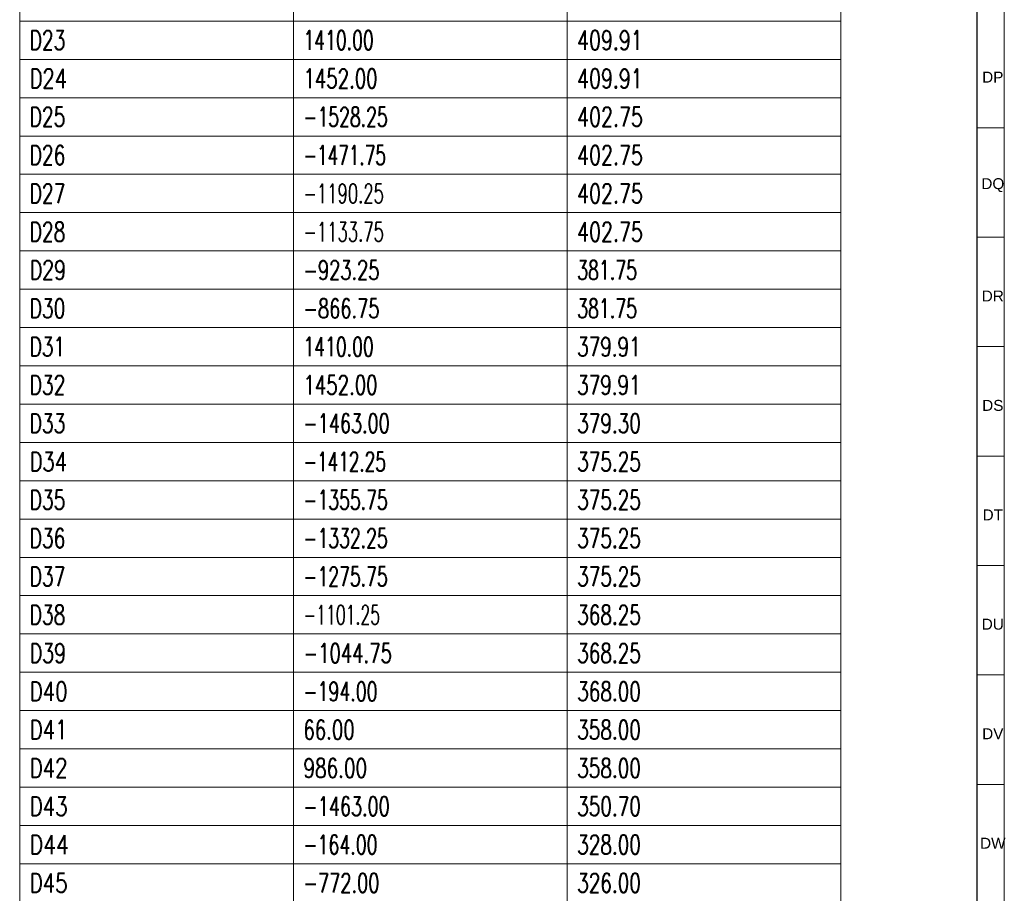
# Model space of a CAD drawing. Header units: millimetres. Extents: x -34 to 6620, y -230 to 4700.
# Tile 162 of 189: x 6438 to 6618, y 2350 to 2510. Entities that reach past the tile are written whole.
import ezdxf

# ---------------------------------------------------------------- set-up
doc = ezdxf.new("R2010")
doc.units = ezdxf.units.MM
doc.layers.add('1', color=7, linetype='Continuous', true_color=0xffffff)
doc.styles.add('Arial Unicode MS', font='Arial Unicode MS')
doc.styles.add('latin_extended', font='simplex.shx')

# ---------------------------------------------------------------- blocks, each defined once
blk = doc.blocks.new('TabularNote3')
at = {"layer": '1', "color": 163, "linetype": 'Continuous', "lineweight": 18}
for p, q in [((6438.170042, 2516.48561), (6438.170042, 2509.48561)), ((6488.170042, 2516.48561), (6488.170042, 2509.48561)), ((6538.170042, 2516.48561), (6538.170042, 2509.48561)), ((6588.170042, 2516.48561), (6588.170042, 2509.48561)), ((6438.170042, 2509.48561), (6488.170042, 2509.48561)), ((6438.170042, 2509.48561), (6438.170042, 2502.48561)), ((6488.170042, 2509.48561), (6538.170042, 2509.48561)), ((6488.170042, 2509.48561), (6488.170042, 2502.48561)), ((6538.170042, 2509.48561), (6588.170042, 2509.48561)), ((6538.170042, 2509.48561), (6538.170042, 2502.48561)), ((6588.170042, 2509.48561), (6588.170042, 2502.48561)), ((6438.170042, 2502.48561), (6488.170042, 2502.48561)), ((6438.170042, 2502.48561), (6438.170042, 2495.48561)), ((6488.170042, 2502.48561), (6538.170042, 2502.48561)), ((6488.170042, 2502.48561), (6488.170042, 2495.48561)), ((6538.170042, 2502.48561), (6588.170042, 2502.48561)), ((6538.170042, 2502.48561), (6538.170042, 2495.48561)), ((6588.170042, 2502.48561), (6588.170042, 2495.48561)), ((6438.170042, 2495.48561), (6488.170042, 2495.48561)), ((6438.170042, 2495.48561), (6438.170042, 2488.48561)), ((6488.170042, 2495.48561), (6538.170042, 2495.48561)), ((6488.170042, 2495.48561), (6488.170042, 2488.48561)), ((6538.170042, 2495.48561), (6588.170042, 2495.48561)), ((6538.170042, 2495.48561), (6538.170042, 2488.48561)), ((6588.170042, 2495.48561), (6588.170042, 2488.48561)), ((6438.170042, 2488.48561), (6488.170042, 2488.48561)), ((6438.170042, 2488.48561), (6438.170042, 2481.48561)), ((6488.170042, 2488.48561), (6538.170042, 2488.48561)), ((6488.170042, 2488.48561), (6488.170042, 2481.48561)), ((6538.170042, 2488.48561), (6588.170042, 2488.48561)), ((6538.170042, 2488.48561), (6538.170042, 2481.48561)), ((6588.170042, 2488.48561), (6588.170042, 2481.48561)), ((6438.170042, 2481.48561), (6488.170042, 2481.48561)), ((6438.170042, 2481.48561), (6438.170042, 2474.48561)), ((6488.170042, 2481.48561), (6538.170042, 2481.48561)), ((6488.170042, 2481.48561), (6488.170042, 2474.48561)), ((6538.170042, 2481.48561), (6588.170042, 2481.48561)), ((6538.170042, 2481.48561), (6538.170042, 2474.48561)), ((6588.170042, 2481.48561), (6588.170042, 2474.48561)), ((6438.170042, 2474.48561), (6488.170042, 2474.48561)), ((6438.170042, 2474.48561), (6438.170042, 2467.48561)), ((6488.170042, 2474.48561), (6538.170042, 2474.48561)), ((6488.170042, 2474.48561), (6488.170042, 2467.48561)), ((6538.170042, 2474.48561), (6588.170042, 2474.48561)), ((6538.170042, 2474.48561), (6538.170042, 2467.48561)), ((6588.170042, 2474.48561), (6588.170042, 2467.48561)), ((6438.170042, 2467.48561), (6488.170042, 2467.48561)), ((6438.170042, 2467.48561), (6438.170042, 2460.48561)), ((6488.170042, 2467.48561), (6538.170042, 2467.48561)), ((6488.170042, 2467.48561), (6488.170042, 2460.48561)), ((6538.170042, 2467.48561), (6588.170042, 2467.48561)), ((6538.170042, 2467.48561), (6538.170042, 2460.48561)), ((6588.170042, 2467.48561), (6588.170042, 2460.48561)), ((6438.170042, 2460.48561), (6488.170042, 2460.48561)), ((6438.170042, 2460.48561), (6438.170042, 2453.48561)), ((6488.170042, 2460.48561), (6538.170042, 2460.48561)), ((6488.170042, 2460.48561), (6488.170042, 2453.48561)), ((6538.170042, 2460.48561), (6588.170042, 2460.48561)), ((6538.170042, 2460.48561), (6538.170042, 2453.48561)), ((6588.170042, 2460.48561), (6588.170042, 2453.48561)), ((6438.170042, 2453.48561), (6488.170042, 2453.48561)), ((6438.170042, 2453.48561), (6438.170042, 2446.48561)), ((6488.170042, 2453.48561), (6538.170042, 2453.48561)), ((6488.170042, 2453.48561), (6488.170042, 2446.48561)), ((6538.170042, 2453.48561), (6588.170042, 2453.48561)), ((6538.170042, 2453.48561), (6538.170042, 2446.48561)), ((6588.170042, 2453.48561), (6588.170042, 2446.48561)), ((6438.170042, 2446.48561), (6488.170042, 2446.48561)), ((6438.170042, 2446.48561), (6438.170042, 2439.48561)), ((6488.170042, 2446.48561), (6538.170042, 2446.48561)), ((6488.170042, 2446.48561), (6488.170042, 2439.48561)), ((6538.170042, 2446.48561), (6588.170042, 2446.48561)), ((6538.170042, 2446.48561), (6538.170042, 2439.48561)), ((6588.170042, 2446.48561), (6588.170042, 2439.48561)), ((6438.170042, 2439.48561), (6488.170042, 2439.48561)), ((6438.170042, 2439.48561), (6438.170042, 2432.48561)), ((6488.170042, 2439.48561), (6538.170042, 2439.48561)), ((6488.170042, 2439.48561), (6488.170042, 2432.48561)), ((6538.170042, 2439.48561), (6588.170042, 2439.48561)), ((6538.170042, 2439.48561), (6538.170042, 2432.48561)), ((6588.170042, 2439.48561), (6588.170042, 2432.48561)), ((6438.170042, 2432.48561), (6488.170042, 2432.48561)), ((6438.170042, 2432.48561), (6438.170042, 2425.48561)), ((6488.170042, 2432.48561), (6538.170042, 2432.48561)), ((6488.170042, 2432.48561), (6488.170042, 2425.48561)), ((6538.170042, 2432.48561), (6588.170042, 2432.48561)), ((6538.170042, 2432.48561), (6538.170042, 2425.48561)), ((6588.170042, 2432.48561), (6588.170042, 2425.48561)), ((6438.170042, 2425.48561), (6488.170042, 2425.48561)), ((6438.170042, 2425.48561), (6438.170042, 2418.48561)), ((6488.170042, 2425.48561), (6538.170042, 2425.48561)), ((6488.170042, 2425.48561), (6488.170042, 2418.48561)), ((6538.170042, 2425.48561), (6588.170042, 2425.48561)), ((6538.170042, 2425.48561), (6538.170042, 2418.48561)), ((6588.170042, 2425.48561), (6588.170042, 2418.48561)), ((6438.170042, 2418.48561), (6488.170042, 2418.48561)), ((6438.170042, 2418.48561), (6438.170042, 2411.48561)), ((6488.170042, 2418.48561), (6538.170042, 2418.48561)), ((6488.170042, 2418.48561), (6488.170042, 2411.48561)), ((6538.170042, 2418.48561), (6588.170042, 2418.48561)), ((6538.170042, 2418.48561), (6538.170042, 2411.48561)), ((6588.170042, 2418.48561), (6588.170042, 2411.48561)), ((6438.170042, 2411.48561), (6488.170042, 2411.48561)), ((6438.170042, 2411.48561), (6438.170042, 2404.48561)), ((6488.170042, 2411.48561), (6538.170042, 2411.48561)), ((6488.170042, 2411.48561), (6488.170042, 2404.48561)), ((6538.170042, 2411.48561), (6588.170042, 2411.48561)), ((6538.170042, 2411.48561), (6538.170042, 2404.48561)), ((6588.170042, 2411.48561), (6588.170042, 2404.48561)), ((6438.170042, 2404.48561), (6488.170042, 2404.48561)), ((6438.170042, 2404.48561), (6438.170042, 2397.48561)), ((6488.170042, 2404.48561), (6538.170042, 2404.48561)), ((6488.170042, 2404.48561), (6488.170042, 2397.48561)), ((6538.170042, 2404.48561), (6588.170042, 2404.48561)), ((6538.170042, 2404.48561), (6538.170042, 2397.48561)), ((6588.170042, 2404.48561), (6588.170042, 2397.48561)), ((6438.170042, 2397.48561), (6488.170042, 2397.48561)), ((6438.170042, 2397.48561), (6438.170042, 2390.48561)), ((6488.170042, 2397.48561), (6538.170042, 2397.48561)), ((6488.170042, 2397.48561), (6488.170042, 2390.48561)), ((6538.170042, 2397.48561), (6588.170042, 2397.48561)), ((6538.170042, 2397.48561), (6538.170042, 2390.48561)), ((6588.170042, 2397.48561), (6588.170042, 2390.48561)), ((6438.170042, 2390.48561), (6488.170042, 2390.48561)), ((6438.170042, 2390.48561), (6438.170042, 2383.48561)), ((6488.170042, 2390.48561), (6538.170042, 2390.48561)), ((6488.170042, 2390.48561), (6488.170042, 2383.48561)), ((6538.170042, 2390.48561), (6588.170042, 2390.48561)), ((6538.170042, 2390.48561), (6538.170042, 2383.48561)), ((6588.170042, 2390.48561), (6588.170042, 2383.48561)), ((6438.170042, 2383.48561), (6488.170042, 2383.48561)), ((6438.170042, 2383.48561), (6438.170042, 2376.48561)), ((6488.170042, 2383.48561), (6538.170042, 2383.48561)), ((6488.170042, 2383.48561), (6488.170042, 2376.48561)), ((6538.170042, 2383.48561), (6588.170042, 2383.48561)), ((6538.170042, 2383.48561), (6538.170042, 2376.48561)), ((6588.170042, 2383.48561), (6588.170042, 2376.48561)), ((6438.170042, 2376.48561), (6488.170042, 2376.48561)), ((6438.170042, 2376.48561), (6438.170042, 2369.48561)), ((6488.170042, 2376.48561), (6538.170042, 2376.48561)), ((6488.170042, 2376.48561), (6488.170042, 2369.48561)), ((6538.170042, 2376.48561), (6588.170042, 2376.48561)), ((6538.170042, 2376.48561), (6538.170042, 2369.48561)), ((6588.170042, 2376.48561), (6588.170042, 2369.48561)), ((6438.170042, 2369.48561), (6488.170042, 2369.48561)), ((6438.170042, 2369.48561), (6438.170042, 2362.48561)), ((6488.170042, 2369.48561), (6538.170042, 2369.48561)), ((6488.170042, 2369.48561), (6488.170042, 2362.48561)), ((6538.170042, 2369.48561), (6588.170042, 2369.48561)), ((6538.170042, 2369.48561), (6538.170042, 2362.48561)), ((6588.170042, 2369.48561), (6588.170042, 2362.48561)), ((6438.170042, 2362.48561), (6488.170042, 2362.48561)), ((6438.170042, 2362.48561), (6438.170042, 2355.48561)), ((6488.170042, 2362.48561), (6538.170042, 2362.48561)), ((6488.170042, 2362.48561), (6488.170042, 2355.48561)), ((6538.170042, 2362.48561), (6588.170042, 2362.48561)), ((6538.170042, 2362.48561), (6538.170042, 2355.48561)), ((6588.170042, 2362.48561), (6588.170042, 2355.48561)), ((6438.170042, 2355.48561), (6488.170042, 2355.48561)), ((6438.170042, 2355.48561), (6438.170042, 2348.48561)), ((6488.170042, 2355.48561), (6538.170042, 2355.48561)), ((6488.170042, 2355.48561), (6488.170042, 2348.48561)), ((6538.170042, 2355.48561), (6588.170042, 2355.48561)), ((6538.170042, 2355.48561), (6538.170042, 2348.48561)), ((6588.170042, 2355.48561), (6588.170042, 2348.48561))]:
    blk.add_line(p, q, dxfattribs=at)
at = {"layer": '1', "color": 2, "linetype": 'Continuous', "lineweight": 13, "char_height": 3.5, "attachment_point": 4, "line_spacing_factor": 0.963855, "style": 'latin_extended'}
for s, insert in [('\\W0.7128;D23', (6439.987542, 2505.98561)), ('\\W0.6588;1410.00', (6489.987542, 2505.98561)), ('\\W0.7245;409.91', (6539.987542, 2505.98561)), ('\\W0.7452;D24', (6439.987542, 2498.98561)), ('\\W0.6950;1452.00', (6489.987542, 2498.98561)), ('\\W0.7245;409.91', (6539.987542, 2498.98561)), ('\\W0.7128;D25', (6439.987542, 2491.98561)), ('\\W0.6584;-1528.25', (6489.987542, 2491.98561)), ('\\W0.7268;402.75', (6539.987542, 2491.98561)), ('\\W0.7128;D26', (6439.987542, 2484.98561)), ('\\W0.6434;-1471.75', (6489.987542, 2484.98561)), ('\\W0.7268;402.75', (6539.987542, 2484.98561)), ('\\W0.7128;D27', (6439.987542, 2477.98561)), ('\\W0.6284;-1190.25', (6489.987542, 2477.98561)), ('\\W0.7268;402.75', (6539.987542, 2477.98561)), ('\\W0.7128;D28', (6439.987542, 2470.98561)), ('\\W0.6284;-1133.75', (6489.987542, 2470.98561)), ('\\W0.7268;402.75', (6539.987542, 2470.98561)), ('\\W0.7253;D29', (6439.987542, 2463.98561)), ('\\W0.6809;-923.25', (6489.987542, 2463.98561)), ('\\W0.6624;381.75', (6539.987542, 2463.98561)), ('\\W0.7128;D30', (6439.987542, 2456.98561)), ('\\W0.6809;-866.75', (6489.987542, 2456.98561)), ('\\W0.6624;381.75', (6539.987542, 2456.98561)), ('\\W0.7067;D31', (6439.987542, 2449.98561)), ('\\W0.6588;1410.00', (6489.987542, 2449.98561)), ('\\W0.7017;379.91', (6539.987542, 2449.98561)), ('\\W0.7128;D32', (6439.987542, 2442.98561)), ('\\W0.6950;1452.00', (6489.987542, 2442.98561)), ('\\W0.7017;379.91', (6539.987542, 2442.98561)), ('\\W0.7128;D33', (6439.987542, 2435.98561)), ('\\W0.6734;-1463.00', (6489.987542, 2435.98561)), ('\\W0.7053;379.30', (6539.987542, 2435.98561)), ('\\W0.7452;D34', (6439.987542, 2428.98561)), ('\\W0.6434;-1412.25', (6489.987542, 2428.98561)), ('\\W0.7053;375.25', (6539.987542, 2428.98561)), ('\\W0.7128;D35', (6439.987542, 2421.98561)), ('\\W0.6584;-1355.75', (6489.987542, 2421.98561)), ('\\W0.7053;375.25', (6539.987542, 2421.98561)), ('\\W0.7128;D36', (6439.987542, 2414.98561)), ('\\W0.6584;-1332.25', (6489.987542, 2414.98561)), ('\\W0.7053;375.25', (6539.987542, 2414.98561)), ('\\W0.7128;D37', (6439.987542, 2407.98561)), ('\\W0.6584;-1275.75', (6489.987542, 2407.98561)), ('\\W0.7053;375.25', (6539.987542, 2407.98561)), ('\\W0.7128;D38', (6439.987542, 2400.98561)), ('\\W0.5983;-1101.25', (6489.987542, 2400.98561)), ('\\W0.7053;368.25', (6539.987542, 2400.98561)), ('\\W0.7253;D39', (6439.987542, 2393.98561)), ('\\W0.6906;-1044.75', (6489.987542, 2393.98561)), ('\\W0.7053;368.25', (6539.987542, 2393.98561)), ('\\W0.7581;D40', (6439.987542, 2386.98561)), ('\\W0.6637;-194.00', (6489.987542, 2386.98561)), ('\\W0.7053;368.00', (6539.987542, 2386.98561)), ('\\W0.7572;D41', (6439.987542, 2379.98561)), ('\\W0.6940;66.00', (6489.987542, 2379.98561)), ('\\W0.7053;358.00', (6539.987542, 2379.98561)), ('\\W0.7581;D42', (6439.987542, 2372.98561)), ('\\W0.7053;986.00', (6489.987542, 2372.98561)), ('\\W0.7053;358.00', (6539.987542, 2372.98561)), ('\\W0.7581;D43', (6439.987542, 2365.98561)), ('\\W0.6734;-1463.00', (6489.987542, 2365.98561)), ('\\W0.7053;350.70', (6539.987542, 2365.98561)), ('\\W0.7842;D44', (6439.987542, 2358.98561)), ('\\W0.6637;-164.00', (6489.987542, 2358.98561)), ('\\W0.7053;328.00', (6539.987542, 2358.98561)), ('\\W0.7581;D45', (6439.987542, 2351.98561)), ('\\W0.6809;-772.00', (6489.987542, 2351.98561)), ('\\W0.7053;326.00', (6539.987542, 2351.98561))]:
    blk.add_mtext(s, dxfattribs=dict(at, insert=insert))
blk = doc.blocks.new('TabularNote5')
at = {"layer": '1', "color": 163, "linetype": 'Continuous', "lineweight": 18}
for p, q in [((6438.170042, 2516.48561), (6438.170042, 2509.48561)), ((6488.170042, 2516.48561), (6488.170042, 2509.48561)), ((6538.170042, 2516.48561), (6538.170042, 2509.48561)), ((6588.170042, 2516.48561), (6588.170042, 2509.48561)), ((6438.170042, 2509.48561), (6488.170042, 2509.48561)), ((6438.170042, 2509.48561), (6438.170042, 2502.48561)), ((6488.170042, 2509.48561), (6538.170042, 2509.48561)), ((6488.170042, 2509.48561), (6488.170042, 2502.48561)), ((6538.170042, 2509.48561), (6588.170042, 2509.48561)), ((6538.170042, 2509.48561), (6538.170042, 2502.48561)), ((6588.170042, 2509.48561), (6588.170042, 2502.48561)), ((6438.170042, 2502.48561), (6488.170042, 2502.48561)), ((6438.170042, 2502.48561), (6438.170042, 2495.48561)), ((6488.170042, 2502.48561), (6538.170042, 2502.48561)), ((6488.170042, 2502.48561), (6488.170042, 2495.48561)), ((6538.170042, 2502.48561), (6588.170042, 2502.48561)), ((6538.170042, 2502.48561), (6538.170042, 2495.48561)), ((6588.170042, 2502.48561), (6588.170042, 2495.48561)), ((6438.170042, 2495.48561), (6488.170042, 2495.48561)), ((6438.170042, 2495.48561), (6438.170042, 2488.48561)), ((6488.170042, 2495.48561), (6538.170042, 2495.48561)), ((6488.170042, 2495.48561), (6488.170042, 2488.48561)), ((6538.170042, 2495.48561), (6588.170042, 2495.48561)), ((6538.170042, 2495.48561), (6538.170042, 2488.48561)), ((6588.170042, 2495.48561), (6588.170042, 2488.48561)), ((6438.170042, 2488.48561), (6488.170042, 2488.48561)), ((6438.170042, 2488.48561), (6438.170042, 2481.48561)), ((6488.170042, 2488.48561), (6538.170042, 2488.48561)), ((6488.170042, 2488.48561), (6488.170042, 2481.48561)), ((6538.170042, 2488.48561), (6588.170042, 2488.48561)), ((6538.170042, 2488.48561), (6538.170042, 2481.48561)), ((6588.170042, 2488.48561), (6588.170042, 2481.48561)), ((6438.170042, 2481.48561), (6488.170042, 2481.48561)), ((6438.170042, 2481.48561), (6438.170042, 2474.48561)), ((6488.170042, 2481.48561), (6538.170042, 2481.48561)), ((6488.170042, 2481.48561), (6488.170042, 2474.48561)), ((6538.170042, 2481.48561), (6588.170042, 2481.48561)), ((6538.170042, 2481.48561), (6538.170042, 2474.48561)), ((6588.170042, 2481.48561), (6588.170042, 2474.48561)), ((6438.170042, 2474.48561), (6488.170042, 2474.48561)), ((6438.170042, 2474.48561), (6438.170042, 2467.48561)), ((6488.170042, 2474.48561), (6538.170042, 2474.48561)), ((6488.170042, 2474.48561), (6488.170042, 2467.48561)), ((6538.170042, 2474.48561), (6588.170042, 2474.48561)), ((6538.170042, 2474.48561), (6538.170042, 2467.48561)), ((6588.170042, 2474.48561), (6588.170042, 2467.48561)), ((6438.170042, 2467.48561), (6488.170042, 2467.48561)), ((6438.170042, 2467.48561), (6438.170042, 2460.48561)), ((6488.170042, 2467.48561), (6538.170042, 2467.48561)), ((6488.170042, 2467.48561), (6488.170042, 2460.48561)), ((6538.170042, 2467.48561), (6588.170042, 2467.48561)), ((6538.170042, 2467.48561), (6538.170042, 2460.48561)), ((6588.170042, 2467.48561), (6588.170042, 2460.48561)), ((6438.170042, 2460.48561), (6488.170042, 2460.48561)), ((6438.170042, 2460.48561), (6438.170042, 2453.48561)), ((6488.170042, 2460.48561), (6538.170042, 2460.48561)), ((6488.170042, 2460.48561), (6488.170042, 2453.48561)), ((6538.170042, 2460.48561), (6588.170042, 2460.48561)), ((6538.170042, 2460.48561), (6538.170042, 2453.48561)), ((6588.170042, 2460.48561), (6588.170042, 2453.48561)), ((6438.170042, 2453.48561), (6488.170042, 2453.48561)), ((6438.170042, 2453.48561), (6438.170042, 2446.48561)), ((6488.170042, 2453.48561), (6538.170042, 2453.48561)), ((6488.170042, 2453.48561), (6488.170042, 2446.48561)), ((6538.170042, 2453.48561), (6588.170042, 2453.48561)), ((6538.170042, 2453.48561), (6538.170042, 2446.48561)), ((6588.170042, 2453.48561), (6588.170042, 2446.48561)), ((6438.170042, 2446.48561), (6488.170042, 2446.48561)), ((6438.170042, 2446.48561), (6438.170042, 2439.48561)), ((6488.170042, 2446.48561), (6538.170042, 2446.48561)), ((6488.170042, 2446.48561), (6488.170042, 2439.48561)), ((6538.170042, 2446.48561), (6588.170042, 2446.48561)), ((6538.170042, 2446.48561), (6538.170042, 2439.48561)), ((6588.170042, 2446.48561), (6588.170042, 2439.48561)), ((6438.170042, 2439.48561), (6488.170042, 2439.48561)), ((6438.170042, 2439.48561), (6438.170042, 2432.48561)), ((6488.170042, 2439.48561), (6538.170042, 2439.48561)), ((6488.170042, 2439.48561), (6488.170042, 2432.48561)), ((6538.170042, 2439.48561), (6588.170042, 2439.48561)), ((6538.170042, 2439.48561), (6538.170042, 2432.48561)), ((6588.170042, 2439.48561), (6588.170042, 2432.48561)), ((6438.170042, 2432.48561), (6488.170042, 2432.48561)), ((6438.170042, 2432.48561), (6438.170042, 2425.48561)), ((6488.170042, 2432.48561), (6538.170042, 2432.48561)), ((6488.170042, 2432.48561), (6488.170042, 2425.48561)), ((6538.170042, 2432.48561), (6588.170042, 2432.48561)), ((6538.170042, 2432.48561), (6538.170042, 2425.48561)), ((6588.170042, 2432.48561), (6588.170042, 2425.48561)), ((6438.170042, 2425.48561), (6488.170042, 2425.48561)), ((6438.170042, 2425.48561), (6438.170042, 2418.48561)), ((6488.170042, 2425.48561), (6538.170042, 2425.48561)), ((6488.170042, 2425.48561), (6488.170042, 2418.48561)), ((6538.170042, 2425.48561), (6588.170042, 2425.48561)), ((6538.170042, 2425.48561), (6538.170042, 2418.48561)), ((6588.170042, 2425.48561), (6588.170042, 2418.48561)), ((6438.170042, 2418.48561), (6488.170042, 2418.48561)), ((6438.170042, 2418.48561), (6438.170042, 2411.48561)), ((6488.170042, 2418.48561), (6538.170042, 2418.48561)), ((6488.170042, 2418.48561), (6488.170042, 2411.48561)), ((6538.170042, 2418.48561), (6588.170042, 2418.48561)), ((6538.170042, 2418.48561), (6538.170042, 2411.48561)), ((6588.170042, 2418.48561), (6588.170042, 2411.48561)), ((6438.170042, 2411.48561), (6488.170042, 2411.48561)), ((6438.170042, 2411.48561), (6438.170042, 2404.48561)), ((6488.170042, 2411.48561), (6538.170042, 2411.48561)), ((6488.170042, 2411.48561), (6488.170042, 2404.48561)), ((6538.170042, 2411.48561), (6588.170042, 2411.48561)), ((6538.170042, 2411.48561), (6538.170042, 2404.48561)), ((6588.170042, 2411.48561), (6588.170042, 2404.48561)), ((6438.170042, 2404.48561), (6488.170042, 2404.48561)), ((6438.170042, 2404.48561), (6438.170042, 2397.48561)), ((6488.170042, 2404.48561), (6538.170042, 2404.48561)), ((6488.170042, 2404.48561), (6488.170042, 2397.48561)), ((6538.170042, 2404.48561), (6588.170042, 2404.48561)), ((6538.170042, 2404.48561), (6538.170042, 2397.48561)), ((6588.170042, 2404.48561), (6588.170042, 2397.48561)), ((6438.170042, 2397.48561), (6488.170042, 2397.48561)), ((6438.170042, 2397.48561), (6438.170042, 2390.48561)), ((6488.170042, 2397.48561), (6538.170042, 2397.48561)), ((6488.170042, 2397.48561), (6488.170042, 2390.48561)), ((6538.170042, 2397.48561), (6588.170042, 2397.48561)), ((6538.170042, 2397.48561), (6538.170042, 2390.48561)), ((6588.170042, 2397.48561), (6588.170042, 2390.48561)), ((6438.170042, 2390.48561), (6488.170042, 2390.48561)), ((6438.170042, 2390.48561), (6438.170042, 2383.48561)), ((6488.170042, 2390.48561), (6538.170042, 2390.48561)), ((6488.170042, 2390.48561), (6488.170042, 2383.48561)), ((6538.170042, 2390.48561), (6588.170042, 2390.48561)), ((6538.170042, 2390.48561), (6538.170042, 2383.48561)), ((6588.170042, 2390.48561), (6588.170042, 2383.48561)), ((6438.170042, 2383.48561), (6488.170042, 2383.48561)), ((6438.170042, 2383.48561), (6438.170042, 2376.48561)), ((6488.170042, 2383.48561), (6538.170042, 2383.48561)), ((6488.170042, 2383.48561), (6488.170042, 2376.48561)), ((6538.170042, 2383.48561), (6588.170042, 2383.48561)), ((6538.170042, 2383.48561), (6538.170042, 2376.48561)), ((6588.170042, 2383.48561), (6588.170042, 2376.48561)), ((6438.170042, 2376.48561), (6488.170042, 2376.48561)), ((6438.170042, 2376.48561), (6438.170042, 2369.48561)), ((6488.170042, 2376.48561), (6538.170042, 2376.48561)), ((6488.170042, 2376.48561), (6488.170042, 2369.48561)), ((6538.170042, 2376.48561), (6588.170042, 2376.48561)), ((6538.170042, 2376.48561), (6538.170042, 2369.48561)), ((6588.170042, 2376.48561), (6588.170042, 2369.48561)), ((6438.170042, 2369.48561), (6488.170042, 2369.48561)), ((6438.170042, 2369.48561), (6438.170042, 2362.48561)), ((6488.170042, 2369.48561), (6538.170042, 2369.48561)), ((6488.170042, 2369.48561), (6488.170042, 2362.48561)), ((6538.170042, 2369.48561), (6588.170042, 2369.48561)), ((6538.170042, 2369.48561), (6538.170042, 2362.48561)), ((6588.170042, 2369.48561), (6588.170042, 2362.48561)), ((6438.170042, 2362.48561), (6488.170042, 2362.48561)), ((6438.170042, 2362.48561), (6438.170042, 2355.48561)), ((6488.170042, 2362.48561), (6538.170042, 2362.48561)), ((6488.170042, 2362.48561), (6488.170042, 2355.48561)), ((6538.170042, 2362.48561), (6588.170042, 2362.48561)), ((6538.170042, 2362.48561), (6538.170042, 2355.48561)), ((6588.170042, 2362.48561), (6588.170042, 2355.48561)), ((6438.170042, 2355.48561), (6488.170042, 2355.48561)), ((6438.170042, 2355.48561), (6438.170042, 2348.48561)), ((6488.170042, 2355.48561), (6538.170042, 2355.48561)), ((6488.170042, 2355.48561), (6488.170042, 2348.48561)), ((6538.170042, 2355.48561), (6588.170042, 2355.48561)), ((6538.170042, 2355.48561), (6538.170042, 2348.48561)), ((6588.170042, 2355.48561), (6588.170042, 2348.48561))]:
    blk.add_line(p, q, dxfattribs=at)
at = {"layer": '1', "color": 2, "linetype": 'Continuous', "lineweight": 13, "char_height": 3.5, "attachment_point": 4, "line_spacing_factor": 0.963855, "style": 'latin_extended'}
for s, insert in [('\\W0.7128;D23', (6439.987542, 2505.98561)), ('\\W0.6588;1410.00', (6489.987542, 2505.98561)), ('\\W0.7245;409.91', (6539.987542, 2505.98561)), ('\\W0.7452;D24', (6439.987542, 2498.98561)), ('\\W0.6950;1452.00', (6489.987542, 2498.98561)), ('\\W0.7245;409.91', (6539.987542, 2498.98561)), ('\\W0.7128;D25', (6439.987542, 2491.98561)), ('\\W0.6584;-1528.25', (6489.987542, 2491.98561)), ('\\W0.7268;402.75', (6539.987542, 2491.98561)), ('\\W0.7128;D26', (6439.987542, 2484.98561)), ('\\W0.6434;-1471.75', (6489.987542, 2484.98561)), ('\\W0.7268;402.75', (6539.987542, 2484.98561)), ('\\W0.7128;D27', (6439.987542, 2477.98561)), ('\\W0.6284;-1190.25', (6489.987542, 2477.98561)), ('\\W0.7268;402.75', (6539.987542, 2477.98561)), ('\\W0.7128;D28', (6439.987542, 2470.98561)), ('\\W0.6284;-1133.75', (6489.987542, 2470.98561)), ('\\W0.7268;402.75', (6539.987542, 2470.98561)), ('\\W0.7253;D29', (6439.987542, 2463.98561)), ('\\W0.6809;-923.25', (6489.987542, 2463.98561)), ('\\W0.6624;381.75', (6539.987542, 2463.98561)), ('\\W0.7128;D30', (6439.987542, 2456.98561)), ('\\W0.6809;-866.75', (6489.987542, 2456.98561)), ('\\W0.6624;381.75', (6539.987542, 2456.98561)), ('\\W0.7067;D31', (6439.987542, 2449.98561)), ('\\W0.6588;1410.00', (6489.987542, 2449.98561)), ('\\W0.7017;379.91', (6539.987542, 2449.98561)), ('\\W0.7128;D32', (6439.987542, 2442.98561)), ('\\W0.6950;1452.00', (6489.987542, 2442.98561)), ('\\W0.7017;379.91', (6539.987542, 2442.98561)), ('\\W0.7128;D33', (6439.987542, 2435.98561)), ('\\W0.6734;-1463.00', (6489.987542, 2435.98561)), ('\\W0.7053;379.30', (6539.987542, 2435.98561)), ('\\W0.7452;D34', (6439.987542, 2428.98561)), ('\\W0.6434;-1412.25', (6489.987542, 2428.98561)), ('\\W0.7053;375.25', (6539.987542, 2428.98561)), ('\\W0.7128;D35', (6439.987542, 2421.98561)), ('\\W0.6584;-1355.75', (6489.987542, 2421.98561)), ('\\W0.7053;375.25', (6539.987542, 2421.98561)), ('\\W0.7128;D36', (6439.987542, 2414.98561)), ('\\W0.6584;-1332.25', (6489.987542, 2414.98561)), ('\\W0.7053;375.25', (6539.987542, 2414.98561)), ('\\W0.7128;D37', (6439.987542, 2407.98561)), ('\\W0.6584;-1275.75', (6489.987542, 2407.98561)), ('\\W0.7053;375.25', (6539.987542, 2407.98561)), ('\\W0.7128;D38', (6439.987542, 2400.98561)), ('\\W0.5983;-1101.25', (6489.987542, 2400.98561)), ('\\W0.7053;368.25', (6539.987542, 2400.98561)), ('\\W0.7253;D39', (6439.987542, 2393.98561)), ('\\W0.6906;-1044.75', (6489.987542, 2393.98561)), ('\\W0.7053;368.25', (6539.987542, 2393.98561)), ('\\W0.7581;D40', (6439.987542, 2386.98561)), ('\\W0.6637;-194.00', (6489.987542, 2386.98561)), ('\\W0.7053;368.00', (6539.987542, 2386.98561)), ('\\W0.7572;D41', (6439.987542, 2379.98561)), ('\\W0.6940;66.00', (6489.987542, 2379.98561)), ('\\W0.7053;358.00', (6539.987542, 2379.98561)), ('\\W0.7581;D42', (6439.987542, 2372.98561)), ('\\W0.7053;986.00', (6489.987542, 2372.98561)), ('\\W0.7053;358.00', (6539.987542, 2372.98561)), ('\\W0.7581;D43', (6439.987542, 2365.98561)), ('\\W0.6734;-1463.00', (6489.987542, 2365.98561)), ('\\W0.7053;350.70', (6539.987542, 2365.98561)), ('\\W0.7842;D44', (6439.987542, 2358.98561)), ('\\W0.6637;-164.00', (6489.987542, 2358.98561)), ('\\W0.7053;328.00', (6539.987542, 2358.98561)), ('\\W0.7581;D45', (6439.987542, 2351.98561)), ('\\W0.6809;-772.00', (6489.987542, 2351.98561)), ('\\W0.7053;326.00', (6539.987542, 2351.98561))]:
    blk.add_mtext(s, dxfattribs=dict(at, insert=insert))

msp = doc.modelspace()

# ---------------------------------------------------------------- linework, layer by layer
at = {"layer": '1', "color": 3, "linetype": 'Continuous', "lineweight": 18}
msp.add_line((6618, 4698), (6618, 2), dxfattribs=at)
at = {"layer": '1', "color": 7, "linetype": 'Continuous', "lineweight": 25}
msp.add_line((6613, 4693), (6613, 7), dxfattribs=at)
at = {"layer": '1', "color": 3, "linetype": 'Continuous', "lineweight": 13}
for p, q in [((6613, 2490), (6618, 2490)), ((6613, 2470), (6618, 2470)), ((6613, 2450), (6618, 2450)), ((6613, 2430), (6618, 2430)), ((6613, 2410), (6618, 2410)), ((6613, 2390), (6618, 2390)), ((6613, 2370), (6618, 2370))]:
    msp.add_line(p, q, dxfattribs=at)

# ---------------------------------------------------------------- block references
at = {"layer": '1', "color": 163, "linetype": 'Continuous', "lineweight": 18}
for name in ['TabularNote3', 'TabularNote5']:
    msp.add_blockref(name, (0, 0), dxfattribs=at)

# ---------------------------------------------------------------- texts
at = {"layer": '1', "color": 3, "linetype": 'Continuous', "lineweight": 13, "char_height": 2, "attachment_point": 7, "line_spacing_factor": 1.069626, "style": 'Arial Unicode MS'}
for s, insert in [('\\W1.0000;DP', (6613.959, 2498.243)), ('\\W1.0000;DQ', (6613.805, 2478.226)), ('\\W1.0000;DR', (6613.882, 2458.243)), ('\\W1.0000;DS', (6613.959, 2438.226)), ('\\W1.0000;DT', (6614.038, 2418.243)), ('\\W1.0000;DU', (6613.882, 2398.243)), ('\\W1.0000;DV', (6613.959, 2378.243)), ('\\W1.0000;DW', (6613.573, 2358.243))]:
    msp.add_mtext(s, dxfattribs=dict(at, insert=insert))

doc.saveas('drawing.dxf')
